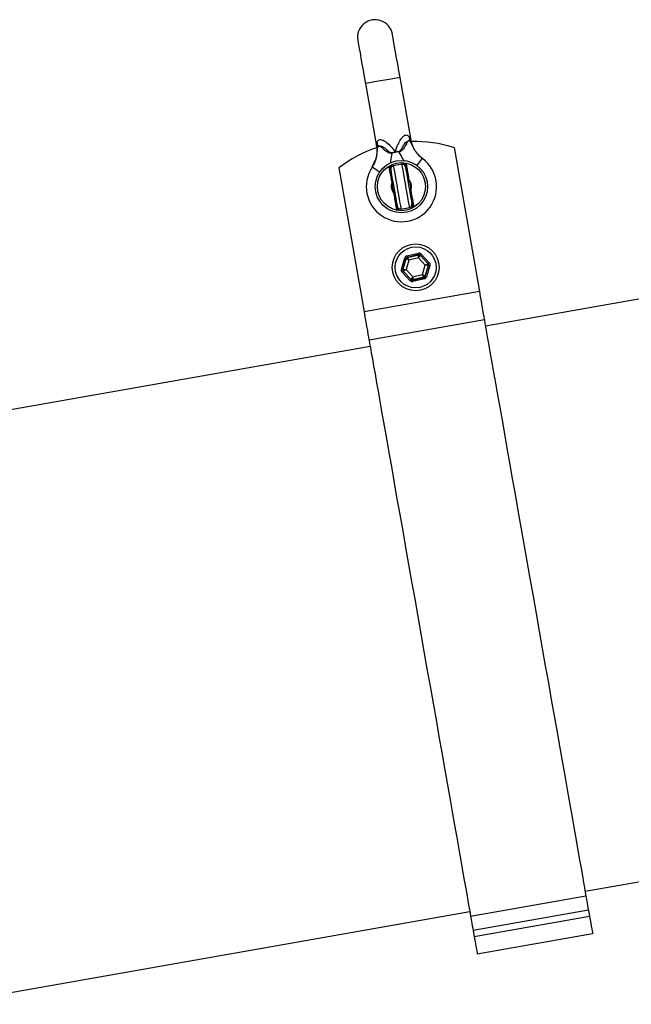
# Model space of a CAD drawing. Extents: x 3037 to 3873, y 2801 to 3315.
# Tile 2 of 6: x 3246 to 3455, y 2847 to 3183. Entities that reach past the tile are written whole.
import ezdxf

# ---------------------------------------------------------------- set-up
doc = ezdxf.new("R2010")
doc.units = 0
doc.header["$LTSCALE"] = 5
doc.layers.get('0').update_dxf_attribs({"linetype": 'CONTINUOUS'})

msp = doc.modelspace()

# ---------------------------------------------------------------- linework, layer by layer
at = {"color": 7, "linetype": 'CONTINUOUS'}
for p, q in [((3379.84, 3141.96), (3376.07, 3163.35)), ((3364.26, 3161.26), (3368.03, 3139.88)), ((3394.52, 3139.37), (3403.18, 3090.25)), ((3373.24, 3137.43), (3372.65, 3134.1)), ((3383.72, 3135.68), (3383.7, 3135.69)), ((3355.12, 3132.42), (3363.79, 3083.3)), ((3366.55, 3132.67), (3367.17, 3134.06)), ((3376.73, 3133.7), (3373.78, 3133.17)), ((3379.07, 3128.46), (3379.31, 3127.72)), ((3373.4, 3126.68), (3373.37, 3127.45)), ((3373.81, 3124.38), (3373.4, 3126.68)), ((3379.31, 3127.72), (3379.72, 3125.42)), ((3379.72, 3125.42), (3379.74, 3124.65)), ((3374.04, 3123.64), (3373.81, 3124.38)), ((3376.38, 3118.4), (3379.34, 3118.92)), ((3562.38, 3106.11), (3405.27, 3078.41)), ((3376.54, 3097.85), (3377.71, 3101.71)), ((3378.19, 3101.56), (3377.01, 3097.71)), ((3377.08, 3097.72), (3378.23, 3101.51)), ((3378.23, 3101.51), (3378.19, 3101.56)), ((3378.44, 3102.39), (3382.36, 3103.31)), ((3382.48, 3102.82), (3378.55, 3101.9)), ((3378.55, 3101.9), (3378.6, 3101.85)), ((3378.6, 3101.85), (3382.46, 3102.75)), ((3382.4, 3101.71), (3379.11, 3100.94)), ((3384.71, 3099.24), (3382.4, 3101.71)), ((3382.46, 3102.75), (3382.48, 3102.82)), ((3382.96, 3102.67), (3382.94, 3102.61)), ((3382.94, 3102.61), (3385.64, 3099.71)), ((3385.71, 3099.73), (3382.96, 3102.67)), ((3383.32, 3103.02), (3386.08, 3100.07)), ((3377.01, 3097.71), (3377.08, 3097.72)), ((3379.11, 3100.94), (3378.12, 3097.71)), ((3378.12, 3097.71), (3380.44, 3095.24)), ((3383.73, 3096), (3384.71, 3099.24)), ((3385.76, 3099.23), (3384.6, 3095.44)), ((3384.65, 3095.39), (3385.82, 3099.24)), ((3386.3, 3099.1), (3385.13, 3095.24)), ((3385.64, 3099.71), (3385.71, 3099.73)), ((3385.82, 3099.24), (3385.76, 3099.23)), ((3379.52, 3093.93), (3376.76, 3096.88)), ((3377.2, 3097.23), (3377.13, 3097.22)), ((3377.13, 3097.22), (3379.88, 3094.28)), ((3379.9, 3094.34), (3377.2, 3097.23)), ((3379.88, 3094.28), (3379.9, 3094.34)), ((3380.36, 3094.13), (3384.29, 3095.04)), ((3384.24, 3095.1), (3380.38, 3094.2)), ((3380.44, 3095.24), (3383.73, 3096)), ((3384.4, 3094.56), (3380.47, 3093.64)), ((3384.29, 3095.04), (3384.24, 3095.1)), ((3384.6, 3095.44), (3384.65, 3095.39)), ((3380.38, 3094.2), (3380.36, 3094.13)), ((3403.18, 3090.25), (3363.79, 3083.3)), ((3404.9, 3080.51), (3365.5, 3073.56)), ((3365.87, 3071.46), (3186.11, 3039.77)), ((3439.3, 2885.39), (3596.41, 2913.09)), ((3439.6, 2883.71), (3400.2, 2876.76)), ((3220.15, 2846.75), (3399.91, 2878.44)), ((3440.45, 2878.86), (3401.06, 2871.92)), ((3440.83, 2876.74), (3401.43, 2869.79)), ((3440.45, 2878.86), (3440.83, 2876.74)), ((3401.06, 2871.92), (3401.43, 2869.79)), ((3441.87, 2870.83), (3402.48, 2863.88))]:
    msp.add_line(p, q, dxfattribs=at)
at = {"color": 7, "linetype": 'CONTINUOUS', "flags": 128}
for points in [[(3361.65, 3176.03), (3361.68, 3175.85), (3361.78, 3175.31), (3361.94, 3174.42), (3362.15, 3173.21), (3362.41, 3171.71), (3362.72, 3169.95), (3363.07, 3167.97), (3363.45, 3165.83), (3363.85, 3163.57), (3364.26, 3161.26)], [(3376.07, 3163.35), (3375.67, 3165.66), (3375.27, 3167.91), (3374.89, 3170.05), (3374.54, 3172.03), (3374.23, 3173.79), (3373.97, 3175.3), (3373.75, 3176.51), (3373.6, 3177.4), (3373.5, 3177.94), (3373.47, 3178.12)], [(3376.07, 3163.35), (3375.97, 3163.33), (3375.51, 3163.25), (3374.72, 3163.11), (3373.64, 3162.92), (3372.34, 3162.69), (3370.91, 3162.43), (3369.42, 3162.17), (3367.99, 3161.92), (3366.69, 3161.69), (3365.61, 3161.5), (3364.82, 3161.36), (3364.36, 3161.28), (3364.26, 3161.26)], [(3375.79, 3137.88), (3375.79, 3137.92), (3375.79, 3137.95), (3375.79, 3137.99), (3375.79, 3138.02), (3375.8, 3138.06), (3375.8, 3138.1), (3375.8, 3138.13), (3375.8, 3138.17)], [(3373.12, 3137.7), (3373.14, 3137.66), (3373.15, 3137.63), (3373.17, 3137.6), (3373.18, 3137.56), (3373.19, 3137.53), (3373.21, 3137.5), (3373.22, 3137.47), (3373.24, 3137.43)], [(3381.89, 3133.24), (3382.38, 3133.91), (3382.83, 3134.51), (3383.2, 3135.01), (3383.48, 3135.38), (3383.64, 3135.61), (3383.7, 3135.69)], [(3369.09, 3130.98), (3368.4, 3131.44), (3367.77, 3131.86), (3367.25, 3132.2), (3366.86, 3132.46), (3366.63, 3132.61), (3366.55, 3132.67)], [(3375.22, 3119.21), (3375.22, 3119.24), (3375.16, 3119.58), (3375.04, 3120.28), (3374.86, 3121.3), (3374.63, 3122.59), (3374.37, 3124.05), (3374.1, 3125.62), (3373.82, 3127.18), (3373.56, 3128.64), (3373.33, 3129.93), (3373.15, 3130.95), (3373.03, 3131.65), (3372.97, 3131.99), (3372.97, 3132.02)], [(3373.78, 3133.17), (3373.78, 3133.15), (3373.84, 3132.83), (3373.96, 3132.14), (3374.14, 3131.11), (3374.37, 3129.81), (3374.64, 3128.29), (3374.93, 3126.64), (3375.23, 3124.94), (3375.52, 3123.29), (3375.79, 3121.77), (3376.02, 3120.46), (3376.2, 3119.44), (3376.32, 3118.74), (3376.38, 3118.42), (3376.38, 3118.4)], [(3379.34, 3118.92), (3379.33, 3118.94), (3379.28, 3119.27), (3379.15, 3119.96), (3378.97, 3120.98), (3378.74, 3122.29), (3378.48, 3123.81), (3378.18, 3125.46), (3377.89, 3127.16), (3377.59, 3128.81), (3377.33, 3130.33), (3377.1, 3131.63), (3376.91, 3132.66), (3376.79, 3133.35), (3376.74, 3133.67), (3376.73, 3133.7)], [(3377.89, 3132.88), (3377.9, 3132.86), (3377.95, 3132.52), (3378.08, 3131.82), (3378.26, 3130.8), (3378.49, 3129.51), (3378.74, 3128.05), (3379.02, 3126.48), (3379.29, 3124.92), (3379.55, 3123.45), (3379.78, 3122.17), (3379.96, 3121.15), (3380.08, 3120.45), (3380.14, 3120.11), (3380.15, 3120.08)], [(3373.89, 3126.77), (3373.88, 3126.77), (3373.85, 3126.76), (3373.81, 3126.75), (3373.75, 3126.74), (3373.67, 3126.73), (3373.59, 3126.71), (3373.5, 3126.7), (3373.4, 3126.68)], [(3379.31, 3127.72), (3379.21, 3127.71), (3379.12, 3127.69), (3379.04, 3127.67), (3378.96, 3127.66), (3378.9, 3127.65), (3378.85, 3127.64), (3378.83, 3127.64), (3378.82, 3127.64)], [(3379.72, 3125.42), (3379.62, 3125.4), (3379.53, 3125.38), (3379.44, 3125.37), (3379.37, 3125.36), (3379.31, 3125.35), (3379.26, 3125.34), (3379.23, 3125.33), (3379.22, 3125.33)], [(3374.3, 3124.46), (3374.29, 3124.46), (3374.26, 3124.46), (3374.22, 3124.45), (3374.15, 3124.44), (3374.08, 3124.42), (3373.99, 3124.41), (3373.9, 3124.39), (3373.81, 3124.38)], [(3377.71, 3101.71), (3377.8, 3101.68), (3377.89, 3101.65), (3377.97, 3101.63), (3378.04, 3101.61), (3378.1, 3101.59), (3378.15, 3101.58), (3378.18, 3101.57), (3378.19, 3101.56)], [(3379.11, 3100.94), (3378.94, 3101.05), (3378.78, 3101.16), (3378.63, 3101.26), (3378.5, 3101.34), (3378.39, 3101.41), (3378.31, 3101.47), (3378.25, 3101.5), (3378.23, 3101.51)], [(3378.44, 3102.39), (3378.46, 3102.3), (3378.48, 3102.21), (3378.5, 3102.12), (3378.52, 3102.05), (3378.53, 3101.99), (3378.54, 3101.94), (3378.55, 3101.92), (3378.55, 3101.9)], [(3378.6, 3101.85), (3378.61, 3101.83), (3378.64, 3101.78), (3378.69, 3101.69), (3378.75, 3101.58), (3378.83, 3101.44), (3378.92, 3101.29), (3379.01, 3101.12), (3379.11, 3100.94)], [(3382.36, 3103.31), (3382.39, 3103.21), (3382.41, 3103.12), (3382.43, 3103.04), (3382.44, 3102.96), (3382.46, 3102.9), (3382.47, 3102.86), (3382.48, 3102.83), (3382.48, 3102.82)], [(3382.4, 3101.71), (3382.41, 3101.91), (3382.42, 3102.11), (3382.43, 3102.28), (3382.44, 3102.44), (3382.45, 3102.57), (3382.45, 3102.67), (3382.46, 3102.73), (3382.46, 3102.75)], [(3382.94, 3102.61), (3382.92, 3102.59), (3382.89, 3102.53), (3382.84, 3102.45), (3382.78, 3102.34), (3382.7, 3102.2), (3382.6, 3102.05), (3382.51, 3101.88), (3382.4, 3101.71)], [(3382.96, 3102.67), (3382.96, 3102.68), (3382.99, 3102.7), (3383.02, 3102.73), (3383.07, 3102.78), (3383.12, 3102.83), (3383.18, 3102.89), (3383.25, 3102.95), (3383.32, 3103.02)], [(3376.54, 3097.85), (3376.63, 3097.82), (3376.72, 3097.8), (3376.8, 3097.77), (3376.87, 3097.75), (3376.93, 3097.73), (3376.98, 3097.72), (3377, 3097.71), (3377.01, 3097.71)], [(3377.08, 3097.72), (3377.11, 3097.72), (3377.17, 3097.72), (3377.27, 3097.72), (3377.4, 3097.72), (3377.55, 3097.72), (3377.73, 3097.71), (3377.92, 3097.71), (3378.12, 3097.71)], [(3378.12, 3097.71), (3377.95, 3097.62), (3377.77, 3097.53), (3377.61, 3097.45), (3377.47, 3097.38), (3377.36, 3097.32), (3377.27, 3097.27), (3377.22, 3097.25), (3377.2, 3097.23)], [(3384.71, 3099.24), (3384.89, 3099.33), (3385.07, 3099.42), (3385.22, 3099.5), (3385.36, 3099.57), (3385.48, 3099.63), (3385.57, 3099.68), (3385.62, 3099.7), (3385.64, 3099.71)], [(3385.76, 3099.23), (3385.73, 3099.23), (3385.67, 3099.23), (3385.57, 3099.23), (3385.44, 3099.23), (3385.29, 3099.23), (3385.11, 3099.24), (3384.92, 3099.24), (3384.71, 3099.24)], [(3385.71, 3099.73), (3385.72, 3099.74), (3385.74, 3099.76), (3385.77, 3099.79), (3385.82, 3099.83), (3385.88, 3099.88), (3385.94, 3099.94), (3386.01, 3100.01), (3386.08, 3100.07)], [(3385.82, 3099.24), (3385.84, 3099.24), (3385.86, 3099.23), (3385.91, 3099.22), (3385.97, 3099.2), (3386.04, 3099.18), (3386.12, 3099.15), (3386.21, 3099.13), (3386.3, 3099.1)], [(3376.76, 3096.88), (3376.83, 3096.94), (3376.9, 3097.01), (3376.96, 3097.07), (3377.02, 3097.12), (3377.06, 3097.16), (3377.1, 3097.19), (3377.12, 3097.21), (3377.13, 3097.22)], [(3379.52, 3093.93), (3379.59, 3094), (3379.66, 3094.06), (3379.72, 3094.12), (3379.77, 3094.17), (3379.82, 3094.22), (3379.85, 3094.25), (3379.88, 3094.27), (3379.88, 3094.28)], [(3379.9, 3094.34), (3379.92, 3094.36), (3379.95, 3094.42), (3380, 3094.5), (3380.06, 3094.61), (3380.14, 3094.75), (3380.23, 3094.9), (3380.33, 3095.06), (3380.44, 3095.24)], [(3380.44, 3095.24), (3380.43, 3095.04), (3380.42, 3094.84), (3380.41, 3094.67), (3380.4, 3094.51), (3380.39, 3094.38), (3380.39, 3094.28), (3380.38, 3094.22), (3380.38, 3094.2)], [(3384.24, 3095.1), (3384.23, 3095.12), (3384.2, 3095.17), (3384.15, 3095.25), (3384.09, 3095.37), (3384.01, 3095.5), (3383.92, 3095.66), (3383.83, 3095.83), (3383.73, 3096)], [(3383.73, 3096), (3383.9, 3095.9), (3384.06, 3095.79), (3384.21, 3095.69), (3384.34, 3095.61), (3384.45, 3095.54), (3384.53, 3095.48), (3384.59, 3095.45), (3384.6, 3095.44)], [(3384.29, 3095.04), (3384.29, 3095.03), (3384.3, 3095), (3384.31, 3094.96), (3384.32, 3094.9), (3384.34, 3094.83), (3384.36, 3094.74), (3384.38, 3094.65), (3384.4, 3094.56)], [(3384.65, 3095.39), (3384.66, 3095.38), (3384.69, 3095.37), (3384.74, 3095.36), (3384.8, 3095.34), (3384.87, 3095.32), (3384.95, 3095.3), (3385.04, 3095.27), (3385.13, 3095.24)], [(3380.36, 3094.13), (3380.36, 3094.12), (3380.37, 3094.09), (3380.38, 3094.05), (3380.4, 3093.98), (3380.41, 3093.91), (3380.43, 3093.83), (3380.45, 3093.74), (3380.47, 3093.64)], [(3403.18, 3090.25), (3403.49, 3088.51), (3403.78, 3086.82), (3404.06, 3085.24), (3404.31, 3083.82), (3404.53, 3082.6), (3404.7, 3081.63), (3404.82, 3080.92), (3404.9, 3080.51)], [(3363.79, 3083.3), (3364.09, 3081.56), (3364.39, 3079.87), (3364.67, 3078.3), (3364.92, 3076.88), (3365.13, 3075.66), (3365.31, 3074.68), (3365.43, 3073.97), (3365.5, 3073.56)], [(3404.9, 3080.51), (3405.08, 3079.45), (3405.33, 3078.03), (3405.64, 3076.27), (3406.01, 3074.17), (3406.44, 3071.74), (3406.93, 3068.99), (3407.47, 3065.93), (3408.06, 3062.56), (3408.71, 3058.9), (3409.4, 3054.97), (3410.14, 3050.77), (3410.92, 3046.33), (3411.75, 3041.65), (3412.61, 3036.76), (3413.51, 3031.67), (3414.44, 3026.41), (3415.39, 3020.98), (3416.37, 3015.42), (3417.38, 3009.73), (3418.4, 3003.94), (3419.43, 2998.08), (3420.48, 2992.15), (3421.53, 2986.19), (3422.58, 2980.21), (3423.63, 2974.24), (3424.68, 2968.3), (3425.72, 2962.41), (3426.75, 2956.58), (3427.76, 2950.85), (3428.75, 2945.23), (3429.72, 2939.74), (3430.66, 2934.4), (3431.57, 2929.23), (3432.45, 2924.25), (3433.29, 2919.48), (3434.09, 2914.94), (3434.85, 2910.63), (3435.56, 2906.58), (3436.23, 2902.8), (3436.85, 2899.3), (3437.41, 2896.11), (3437.92, 2893.22), (3438.37, 2890.64), (3438.77, 2888.4), (3439.11, 2886.49), (3439.38, 2884.93), (3439.6, 2883.71)], [(3365.5, 3073.56), (3365.69, 3072.5), (3365.94, 3071.09), (3366.25, 3069.33), (3366.62, 3067.23), (3367.05, 3064.8), (3367.53, 3062.05), (3368.08, 3058.98), (3368.67, 3055.61), (3369.31, 3051.96), (3370.01, 3048.02), (3370.75, 3043.83), (3371.53, 3039.38), (3372.36, 3034.71), (3373.22, 3029.82), (3374.11, 3024.73), (3375.04, 3019.46), (3376, 3014.04), (3376.98, 3008.47), (3377.98, 3002.78), (3379, 2997), (3380.04, 2991.13), (3381.08, 2985.21), (3382.13, 2979.24), (3383.19, 2973.27), (3384.24, 2967.3), (3385.29, 2961.35), (3386.33, 2955.46), (3387.36, 2949.64), (3388.37, 2943.9), (3389.36, 2938.28), (3390.33, 2932.79), (3391.27, 2927.45), (3392.18, 2922.29), (3393.06, 2917.31), (3393.9, 2912.54), (3394.7, 2907.99), (3395.46, 2903.68), (3396.17, 2899.63), (3396.84, 2895.85), (3397.45, 2892.36), (3398.02, 2889.16), (3398.53, 2886.27), (3398.98, 2883.7), (3399.38, 2881.45), (3399.71, 2879.55), (3399.99, 2877.98), (3400.2, 2876.76)], [(3439.6, 2883.71), (3439.64, 2883.49), (3439.7, 2883.13), (3439.79, 2882.63), (3439.89, 2882.03), (3440.02, 2881.32), (3440.15, 2880.55), (3440.3, 2879.72), (3440.45, 2878.86)], [(3400.2, 2876.76), (3400.24, 2876.54), (3400.31, 2876.18), (3400.39, 2875.69), (3400.5, 2875.08), (3400.63, 2874.38), (3400.76, 2873.6), (3400.91, 2872.77), (3401.06, 2871.92)], [(3440.83, 2876.74), (3441.03, 2875.58), (3441.23, 2874.48), (3441.41, 2873.45), (3441.56, 2872.56), (3441.69, 2871.82), (3441.79, 2871.28), (3441.85, 2870.94), (3441.87, 2870.83)], [(3401.43, 2869.79), (3401.64, 2868.64), (3401.83, 2867.53), (3402.01, 2866.51), (3402.17, 2865.61), (3402.3, 2864.88), (3402.4, 2864.33), (3402.46, 2864), (3402.48, 2863.88)]]:
    msp.add_lwpolyline(points, dxfattribs=at)
at = {"color": 7, "linetype": 'CONTINUOUS'}
for centre, radius in [((3376.56, 3126.05), 8.95), ((3376.56, 3126.05), 8.21), ((3381.42, 3098.47), 8), ((3381.42, 3098.47), 7)]:
    msp.add_circle(centre, radius, dxfattribs=at)
for centre, radius, start, end in [((3367.56, 3177.08), 6, 10, 190), ((3388.86, 3143.46), 9.65, 182.6544, 189.8874), ((3381.33, 3098.97), 42.5, 71.9275, 91.825), ((3381.33, 3098.97), 42.5, 108.2089, 128.0725), ((3359.04, 3138.2), 9.66, 10.1169, 17.3438), ((3376.56, 3126.05), 12, 146.5397, 53.4603), ((3373.95, 3132.19), 1, 100, 190), ((3376.91, 3132.71), 1, 10, 100), ((3378.88, 3129.1), 0.672, 252.3513, 286.8782), ((3376.56, 3126.05), 3.48, 336.2398, 43.7602), ((3376.56, 3126.05), 3.48, 156.2398, 223.7602), ((3376.56, 3126.05), 3.22, 168.6854, 211.3146), ((3373.34, 3128.12), 0.672, 273.1275, 307.6439), ((3376.56, 3126.05), 3.22, 348.6854, 31.3146), ((3379.78, 3123.98), 0.672, 93.1234, 127.648), ((3374.24, 3123), 0.672, 72.3508, 106.8787), ((3376.21, 3119.39), 1, 190, 280), ((3379.16, 3119.91), 1, 280, 10), ((3378.71, 3101.37), 0.5, 103.1229, 163.0941), ((3382.57, 3102.26), 0.5, 43.115, 103.0991), ((3377.56, 3097.58), 0.5, 163.1181, 223.0961), ((3385.28, 3099.37), 0.5, 343.1181, 43.0961), ((3380.27, 3094.69), 0.5, 223.1179, 283.0963), ((3384.13, 3095.58), 0.5, 283.1229, 343.0941)]:
    msp.add_arc(centre, radius, start, end, dxfattribs=at)
for centre, major_axis, ratio, start_param, end_param in [((3378.66, 3101.42), (0.683, -0.73), 0.999797, 2.618082, 3.665103), ((3378.66, 3101.42), (-0.342, 0.365), 0.999391, 5.759674, 6.806696), ((3382.59, 3102.33), (-0.291, -0.957), 0.999797, 2.618082, 3.665103), ((3382.59, 3102.33), (0.145, 0.479), 0.999391, 5.759674, 6.806696), ((3377.49, 3097.56), (0.974, 0.227), 0.999797, 2.618082, 3.665103), ((3377.49, 3097.56), (0.487, 0.113), 0.999391, 2.618082, 3.665103), ((3385.35, 3099.39), (0.487, 0.113), 0.999391, 5.759674, 6.806696), ((3385.35, 3099.39), (-0.974, -0.227), 0.999797, 2.618082, 3.665103), ((3380.25, 3094.62), (0.145, 0.479), 0.999391, 2.618082, 3.665103), ((3384.17, 3095.53), (-0.342, 0.365), 0.999391, 2.618082, 3.665103), ((3384.17, 3095.53), (-0.683, 0.73), 0.999797, 2.618082, 3.665103), ((3380.25, 3094.62), (0.291, 0.957), 0.999797, 2.618082, 3.665103)]:
    msp.add_ellipse(centre, major_axis=major_axis, ratio=ratio, start_param=start_param, end_param=end_param, dxfattribs=at)
for points, knots in [([(3368.26, 3141.08), (3368.33, 3141.32), (3368.46, 3141.73), (3368.88, 3142.08), (3369.42, 3142.15), (3370.16, 3141.97), (3371.32, 3141.32), (3372.53, 3140.24), (3373.48, 3139.17), (3374.05, 3138.45), (3374.33, 3138.07), (3374.47, 3137.87), (3374.47, 3137.87)], [0, 0, 0, 0, 0.105514, 0.188695, 0.2721, 0.352689, 0.485472, 0.714499, 0.855417, 0.926588, 0.997901, 1, 1, 1, 1]), ([(3374.47, 3137.87), (3374.48, 3137.87), (3374.54, 3138.1), (3374.67, 3138.55), (3374.96, 3139.43), (3375.49, 3140.76), (3376.26, 3142.19), (3377.12, 3143.19), (3377.76, 3143.62), (3378.29, 3143.74), (3378.81, 3143.56), (3379.07, 3143.21), (3379.21, 3143.02)], [0, 0, 0, 0, 0.002098, 0.07341, 0.144582, 0.2855, 0.514526, 0.647312, 0.727901, 0.811304, 0.894486, 1, 1, 1, 1]), ([(3379.35, 3141.81), (3379.34, 3141.81), (3379.26, 3141.83), (3379.07, 3141.83), (3378.75, 3141.6), (3378.3, 3140.85), (3377.75, 3139.71), (3377, 3138.64), (3376.33, 3138.05), (3375.94, 3137.93), (3375.79, 3137.88)], [0, 0, 0, 0, 0.005748, 0.096801, 0.198774, 0.321762, 0.612574, 0.821444, 0.928531, 1, 1, 1, 1]), ([(3375.8, 3138.17), (3375.86, 3138.19), (3376.03, 3138.24), (3376.51, 3138.7), (3377.02, 3139.62), (3377.57, 3140.75), (3378.28, 3141.41), (3378.95, 3141.59), (3379.21, 3141.73), (3379.35, 3141.81)], [0, 0, 0, 0, 0.02971, 0.079774, 0.296353, 0.519418, 0.674351, 0.83848, 1, 1, 1, 1]), ([(3379.21, 3143.02), (3379.25, 3142.96), (3379.34, 3142.81), (3379.46, 3142.61), (3379.56, 3142.45), (3379.62, 3142.35), (3379.68, 3142.25), (3379.75, 3142.13), (3379.8, 3142.04), (3379.83, 3141.98), (3379.85, 3141.96), (3379.84, 3141.96), (3379.84, 3141.96)], [0, 0, 0, 0, 0.096507, 0.290354, 0.387874, 0.452213, 0.516556, 0.647432, 0.780525, 0.845721, 0.978237, 1, 1, 1, 1]), ([(3379.35, 3141.81), (3379.62, 3141.26), (3380.16, 3140.16), (3381.08, 3138.43), (3382.26, 3136.88), (3383.22, 3136.09), (3383.7, 3135.69)], [0, 0, 0, 0, 0.259444, 0.527018, 0.759595, 1, 1, 1, 1]), ([(3383.72, 3135.68), (3383.71, 3135.68), (3383.69, 3135.7), (3383.58, 3135.79), (3383.15, 3136.12), (3382.47, 3136.74), (3381.68, 3137.67), (3380.91, 3138.83), (3380.31, 3140.17), (3379.94, 3141.28), (3379.87, 3141.87), (3379.86, 3141.97)], [0, 0, 0, 0, 0.004715, 0.014908, 0.058844, 0.219081, 0.378649, 0.54128, 0.766276, 0.960204, 1, 1, 1, 1]), ([(3368.01, 3139.88), (3368.03, 3139.79), (3368.15, 3139.27), (3368.2, 3138.33), (3368.15, 3137.11), (3367.97, 3135.99), (3367.7, 3135.02), (3367.38, 3134.2), (3367.07, 3133.56), (3366.81, 3133.09), (3366.65, 3132.82), (3366.56, 3132.69), (3366.54, 3132.66), (3366.53, 3132.65)], [0, 0, 0, 0, 0.035441, 0.20907, 0.37105, 0.52002, 0.654016, 0.770383, 0.865821, 0.93685, 0.980558, 0.993798, 1, 1, 1, 1]), ([(3367.17, 3134.06), (3367.46, 3134.62), (3368.01, 3135.69), (3368.27, 3137.44), (3368.4, 3138.82), (3368.51, 3139.62), (3368.55, 3139.9)], [0, 0, 0, 0, 0.298585, 0.567278, 0.844746, 1, 1, 1, 1]), ([(3368.03, 3139.88), (3368.03, 3139.88), (3368.03, 3139.88), (3368.03, 3139.9), (3368.04, 3139.95), (3368.05, 3140.03), (3368.06, 3140.1), (3368.08, 3140.2), (3368.11, 3140.36), (3368.14, 3140.53), (3368.18, 3140.73), (3368.22, 3140.9), (3368.25, 3141.04), (3368.26, 3141.08)], [0, 0, 0, 0, 0.045776, 0.110975, 0.243497, 0.310862, 0.376169, 0.441468, 0.574866, 0.709718, 0.782082, 0.927228, 1, 1, 1, 1]), ([(3373.24, 3137.43), (3373.07, 3137.42), (3372.66, 3137.4), (3371.84, 3137.73), (3370.76, 3138.48), (3369.86, 3139.36), (3369.18, 3139.91), (3368.8, 3140.02), (3368.62, 3139.95), (3368.55, 3139.9), (3368.55, 3139.9)], [0, 0, 0, 0, 0.071469, 0.1785576, 0.3874265, 0.6782409, 0.8012272, 0.9031982, 0.994253, 1, 1, 1, 1]), ([(3368.55, 3139.9), (3368.7, 3139.88), (3369, 3139.84), (3369.68, 3139.89), (3370.56, 3139.53), (3371.45, 3138.68), (3372.23, 3138), (3372.84, 3137.69), (3373.05, 3137.69), (3373.12, 3137.7)], [0, 0, 0, 0, 0.161502, 0.325618, 0.480534, 0.692633, 0.907676, 0.96509, 1, 1, 1, 1]), ([(3374.47, 3137.87), (3374.48, 3137.87), (3374.55, 3137.89), (3374.76, 3137.94), (3375.19, 3138.05), (3375.56, 3138.12), (3375.8, 3138.17)], [0, 0, 0, 0, 0.018641, 0.164824, 0.462018, 1, 1, 1, 1]), ([(3373.12, 3137.7), (3373.36, 3137.73), (3373.74, 3137.79), (3374.18, 3137.84), (3374.39, 3137.86), (3374.47, 3137.87), (3374.47, 3137.87)], [0, 0, 0, 0, 0.537977, 0.835181, 0.981319, 1, 1, 1, 1]), ([(3374.47, 3137.87), (3374.47, 3137.86), (3374.32, 3137.82), (3373.9, 3137.7), (3373.5, 3137.54), (3373.24, 3137.43)], [0, 0, 0, 0, 0.017731, 0.348282, 1, 1, 1, 1]), ([(3375.79, 3137.88), (3375.5, 3137.89), (3375.06, 3137.91), (3374.63, 3137.88), (3374.47, 3137.87)], [0, 0, 0, 0, 0.65172, 1, 1, 1, 1]), ([(3377.48, 3134.95), (3377.35, 3135.13), (3376.7, 3136.05), (3376.19, 3137.06), (3375.79, 3137.88)], [0, 0, 0, 0, 0.1907205, 1, 1, 1, 1]), ([(3366.55, 3132.67), (3366.54, 3132.65), (3366.53, 3132.64), (3366.53, 3132.65), (3366.53, 3132.65)], [0, 0, 0, 0, 0.901464, 1, 1, 1, 1]), ([(3372.36, 3132.85), (3372.51, 3132.87), (3372.87, 3132.94), (3373.24, 3133), (3373.45, 3133.04)], [0, 0, 0, 0, 0.408285, 1, 1, 1, 1]), ([(3373.37, 3127.45), (3373.31, 3127.77), (3373, 3129.39), (3372.67, 3131.18), (3372.4, 3132.65), (3372.36, 3132.85)], [0, 0, 0, 0, 0.177886, 0.889672, 1, 1, 1, 1]), ([(3373.11, 3131.21), (3373.1, 3131.25), (3373.05, 3131.4), (3372.79, 3131.96), (3372.54, 3132.48), (3372.36, 3132.84), (3372.36, 3132.85)], [0, 0, 0, 0, 0.094261, 0.381193, 0.995596, 1, 1, 1, 1]), ([(3372.36, 3132.85), (3372.36, 3132.85), (3372.44, 3132.82), (3372.68, 3132.74), (3372.91, 3132.67), (3373.07, 3132.63)], [0, 0, 0, 0, 0.0100221, 0.296687, 1, 1, 1, 1]), ([(3377.11, 3133.69), (3377.32, 3133.72), (3377.67, 3133.79), (3378.03, 3133.85), (3378.18, 3133.87)], [0, 0, 0, 0, 0.580605, 1, 1, 1, 1]), ([(3377.59, 3133.42), (3377.6, 3133.43), (3377.73, 3133.53), (3377.93, 3133.68), (3378.11, 3133.82), (3378.17, 3133.87), (3378.18, 3133.87)], [0, 0, 0, 0, 0.07841, 0.700918, 0.989871, 1, 1, 1, 1]), ([(3378.18, 3133.87), (3378.18, 3133.87), (3378.15, 3133.67), (3378.11, 3133.26), (3378.06, 3132.79), (3378.03, 3132.43), (3378.02, 3132.25), (3378.03, 3132.14), (3378.03, 3132.1), (3378.03, 3132.08)], [0, 0, 0, 0, 0.004401, 0.309823, 0.618573, 0.76093, 0.905679, 0.952417, 1, 1, 1, 1]), ([(3378.18, 3133.87), (3378.23, 3133.55), (3378.5, 3131.96), (3378.8, 3130.16), (3379.04, 3128.66), (3379.07, 3128.46)], [0, 0, 0, 0, 0.17785, 0.889424, 1, 1, 1, 1]), ([(3379.74, 3124.65), (3379.8, 3124.32), (3380.12, 3122.71), (3380.45, 3120.92), (3380.72, 3119.45), (3380.75, 3119.25)], [0, 0, 0, 0, 0.177886, 0.889668, 1, 1, 1, 1]), ([(3374.94, 3118.23), (3374.88, 3118.55), (3374.61, 3120.14), (3374.32, 3121.94), (3374.08, 3123.44), (3374.04, 3123.64)], [0, 0, 0, 0, 0.1778512, 0.8894239, 1, 1, 1, 1]), ([(3374.94, 3118.23), (3374.94, 3118.23), (3374.98, 3118.64), (3375.04, 3119.21), (3375.1, 3119.82), (3375.09, 3119.98), (3375.08, 3120.02)], [0, 0, 0, 0, 0.004407, 0.618809, 0.905738, 1, 1, 1, 1]), ([(3375.53, 3118.68), (3375.4, 3118.58), (3375.2, 3118.43), (3375, 3118.27), (3374.94, 3118.23), (3374.94, 3118.23)], [0, 0, 0, 0, 0.7049372, 0.9900467, 1, 1, 1, 1]), ([(3376, 3118.41), (3375.8, 3118.38), (3375.44, 3118.31), (3375.09, 3118.25), (3374.94, 3118.23)], [0, 0, 0, 0, 0.580634, 1, 1, 1, 1]), ([(3380.75, 3119.25), (3380.61, 3119.22), (3380.24, 3119.16), (3379.88, 3119.09), (3379.66, 3119.06)], [0, 0, 0, 0, 0.408284, 1, 1, 1, 1]), ([(3380.01, 3120.88), (3380.02, 3120.85), (3380.06, 3120.7), (3380.32, 3120.14), (3380.57, 3119.62), (3380.75, 3119.25), (3380.75, 3119.25)], [0, 0, 0, 0, 0.094254, 0.381184, 0.99559, 1, 1, 1, 1]), ([(3380.75, 3119.25), (3380.75, 3119.25), (3380.68, 3119.28), (3380.43, 3119.36), (3380.21, 3119.42), (3380.05, 3119.47)], [0, 0, 0, 0, 0.010022, 0.296717, 1, 1, 1, 1])]:
    msp.add_open_spline(points, degree=3, knots=knots, dxfattribs=at)

doc.saveas('drawing.dxf')
